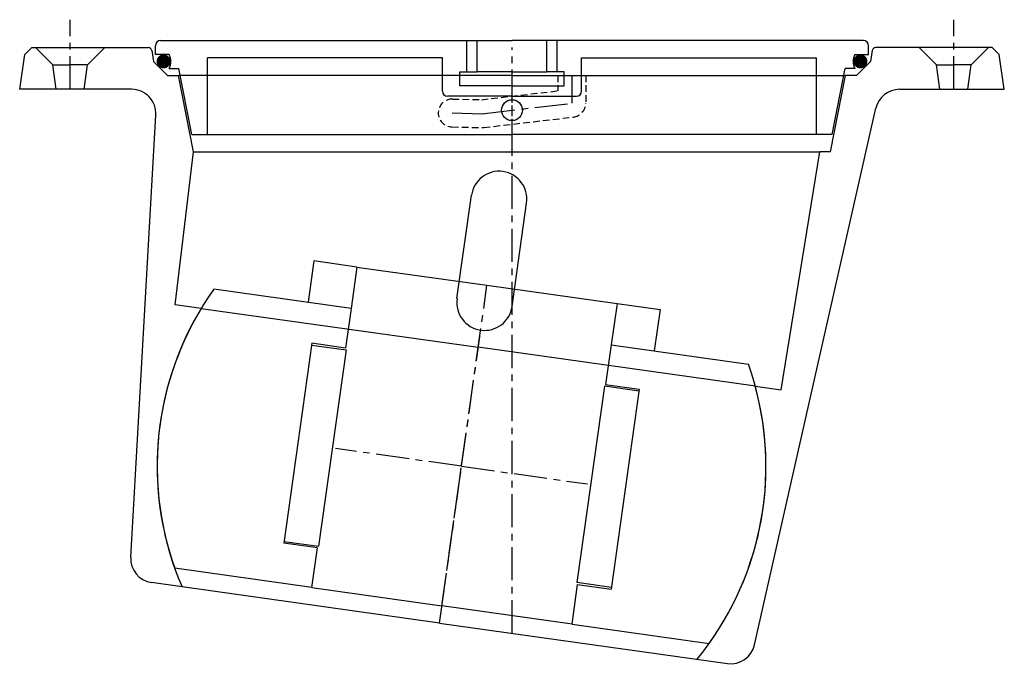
# Model space of a CAD drawing. Extents: x -141 to 141, y -169 to 16.
import ezdxf

# ---------------------------------------------------------------- set-up
doc = ezdxf.new("R2010")
doc.units = 0
doc.header["$LTSCALE"] = 0.3
doc.linetypes.add('CENTER', pattern=[50.8, 31.75, -6.35, 6.35, -6.35])
doc.linetypes.add('HIDDEN', pattern=[9.525, 6.35, -3.175])
doc.layers.get('0').update_dxf_attribs({"linetype": 'CONTINUOUS'})
doc.layers.add('CENTER', color=9, linetype='CENTER')

# ---------------------------------------------------------------- blocks, each defined once
blk = doc.blocks.new('112')
for p, q in [((-101, 0), (0, 0)), ((101, 0), (0, 0)), ((-102.5, -4), (-102.5, -1.5)), ((-13, -9), (-13, 0)), ((-10, -9), (-10, 0)), ((10, -9), (10, 0)), ((13, -9), (13, 0)), ((102.5, -4), (102.5, -1.5)), ((-98.5, -4), (-102.5, -4)), ((-87.5, -27), (-87.5, -5)), ((-20, -5), (-87.5, -5)), ((-20, -14.5), (-20, -5)), ((20, -14.5), (20, -5)), ((20, -5), (87.5, -5)), ((87.5, -27), (87.5, -5)), ((98.5, -4), (102.5, -4)), ((-98.5, -8), (-95.72, -8)), ((-92.02, -27), (-95.72, -8)), ((92.02, -27), (95.72, -8)), ((98.5, -8), (95.72, -8)), ((-15, -9), (-10, -9)), ((-15, -13), (-15, -9)), ((0, -9), (-10, -9)), ((0, -9), (10, -9)), ((15, -9), (10, -9)), ((15, -13), (15, -9)), ((0, -13), (-15, -13)), ((0, -13), (15, -13)), ((0, -16), (-18.5, -16)), ((0, -16), (18.5, -16)), ((-92.02, -27), (-87.5, -27)), ((-87.5, -27), (0, -27)), ((87.5, -27), (0, -27)), ((92.02, -27), (87.5, -27))]:
    blk.add_line(p, q)
at = {"const_width": 1.95}
for points in [[(-101.17, -5.98, 1), (-99.12, -5.98, 1)], [(101.17, -5.98, -1), (99.12, -5.98, -1)]]:
    blk.add_lwpolyline(points, format="xyb", close=True, dxfattribs=at)
blk.add_circle((0, -20), 3)
for centre, radius, start, end in [((-101, -1.5), 1.5, 90, 180), ((101, -1.5), 1.5, 0, 90), ((-103.08, -6), 5, 336.4218, 23.5782), ((103.08, -6), 5, 156.4218, 203.5782), ((-18.5, -14.5), 1.5, 180, 270), ((18.5, -14.5), 1.5, 270, 0)]:
    blk.add_arc(centre, radius, start, end)
blk = doc.blocks.new('111')
for p, q in [((-138, 0), (-140, -2)), ((-138, 0), (-104.54, 0)), ((-141.5, -12), (-140, -2)), ((-132, -5), (-137, 0)), ((-122, -5), (-117, 0)), ((-103.56, -0.83), (-103, -4)), ((103.56, -0.83), (103, -4)), ((138, 0), (104.54, 0)), ((122, -5), (117, 0)), ((132, -5), (137, 0)), ((138, 0), (140, -2)), ((141.5, -12), (140, -2)), ((-131, -12), (-132, -5)), ((-132, -5), (-127, -5)), ((-122, -5), (-127, -5)), ((-123, -12), (-122, -5)), ((-103, -4), (-99, -8)), ((103, -4), (99, -8)), ((123, -12), (122, -5)), ((122, -5), (127, -5)), ((132, -5), (127, -5)), ((131, -12), (132, -5)), ((-99, -8), (-95.84, -8)), ((0, -8), (-95.84, -8)), ((-91.56, -30), (-95.84, -8)), ((0, -8), (95.84, -8)), ((91.56, -30), (95.84, -8)), ((99, -8), (95.84, -8)), ((-109.35, -12), (-141.5, -12)), ((111.41, -12), (141.5, -12)), ((-109.59, -146.4), (-102.36, -19.4)), ((69.72, -171.6), (104.58, -17.46)), ((-96.77, -73.9), (-91.56, -30)), ((-91.56, -30), (88.5, -30)), ((77.39, -98.37), (88.5, -30)), ((91.56, -30), (88.5, -30)), ((-15.81, -72.15), (-11.63, -42.44)), ((0.04, -74.37), (4.21, -44.67)), ((-89.37, -74.94), (-96.77, -73.9)), ((-89.37, -74.94), (-9.69, -86.13)), ((69.98, -97.33), (-9.69, -86.13)), ((69.98, -97.33), (77.39, -98.37)), ((-20.83, -165.36), (-103.57, -153.73)), ((-20.83, -165.36), (61.92, -176.98))]:
    blk.add_line(p, q)
at = {"linetype": 'HIDDEN'}
for p, q in [((13.19, -8), (13.19, -12.44)), ((21.19, -8), (21.19, -16)), ((-8.78, -14.99), (13.19, -12.44)), ((-17.1, -14.8), (-8.78, -14.99)), ((-8.13, -22.97), (17.65, -19.97)), ((-17.28, -22.8), (-8.69, -23))]:
    blk.add_line(p, q, dxfattribs=at)
for centre, radius, start, end in [((-104.54, -1), 1, 10, 90), ((104.54, -1), 1, 90, 170), ((-109.35, -19), 7, 356.7453, 90), ((111.41, -19), 7, 90, 167.2547), ((-3.71, -43.55), 8, 352, 172), ((-7.88, -73.26), 8, 172, 352), ((-14.5, -120.3), 87.5, 148.7786, 203.3323), ((-14.5, -120.3), 87.5, 320.6677, 15.2214), ((-102.6, -146.8), 7, 176.7453, 262), ((62.89, -170.05), 7, 262, 347.2547)]:
    blk.add_arc(centre, radius, start, end)
for centre, start, end in [((-17.19, -18.8), 88.6671, 268.6671), ((17.19, -16), 276.6359, 0), ((-8.6, -19), 268.6671, 276.6359)]:
    blk.add_arc(centre, 4, start, end, dxfattribs=at)
at = {"layer": 'CENTER'}
for p, q in [((-127, -12), (-127, 8)), ((127, -12), (127, 8)), ((0, -168.28), (0, 0)), ((0, -30), (0, -8)), ((17.19, -8), (17.19, -16)), ((-8.6, -19), (17.19, -16)), ((-17.19, -18.8), (-8.6, -19)), ((-20.83, -165.36), (-9.28, -83.16))]:
    blk.add_line(p, q, dxfattribs=at)
blk = doc.blocks.new('Ball 75mm')
for p, q in [((-37.75, 52.5), (-50.25, 52.5)), ((-50.25, 52.5), (-50.25, 40.5)), ((-37.75, 52.5), (0, 52.5)), ((-37.75, 52.5), (-37.75, 40.5)), ((0, 52.5), (37.75, 52.5)), ((37.75, 52.5), (37.75, 40.5)), ((37.75, 52.5), (50.25, 52.5)), ((50.25, 52.5), (50.25, 40.5)), ((-37.75, 40.5), (-77.56, 40.5)), ((-37.75, 40.5), (-37.75, 29)), ((37.75, 40.5), (77.56, 40.5)), ((37.75, 40.5), (37.75, 29)), ((-47.5, 29), (-47.5, -29)), ((-37.75, 29), (-47.5, 29)), ((-47.5, 28.5), (-37.5, 28.5)), ((-37.5, 28.5), (-37.5, -28.5)), ((47.5, 28.5), (37.5, 28.5)), ((37.5, 28.5), (37.5, -28.5)), ((37.75, 29), (47.5, 29)), ((47.5, 29), (47.5, -29)), ((-47.5, -28.5), (-37.5, -28.5)), ((-37.75, -29), (-47.5, -29)), ((-37.75, -40.5), (-37.75, -29)), ((47.5, -28.5), (37.5, -28.5)), ((37.75, -40.5), (37.75, -29)), ((37.75, -29), (47.5, -29)), ((-37.75, -40.5), (-77.56, -40.5)), ((-37.75, -40.5), (0, -40.5)), ((37.75, -40.5), (0, -40.5)), ((37.75, -40.5), (77.56, -40.5))]:
    blk.add_line(p, q)
for start, end in [(152.4284, 207.5716), (332.4284, 27.5716)]:
    blk.add_arc((0, 0), 87.5, start, end)
at = {"layer": 'CENTER'}
for p, q in [((0, 0), (0, 52.5)), ((0, 0), (-36.58, 0)), ((0, -40.5), (0, 0)), ((0, 0), (36.58, 0))]:
    blk.add_line(p, q, dxfattribs=at)

msp = doc.modelspace()

# ---------------------------------------------------------------- block references
for name, p in [('111', (0, 8)), ('112', (0, 10))]:
    msp.add_blockref(name, p)
at = {"rotation": 351.9999999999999}
msp.add_blockref('Ball 75mm', (-14.5, -112.3), dxfattribs=at)

doc.saveas('drawing.dxf')
